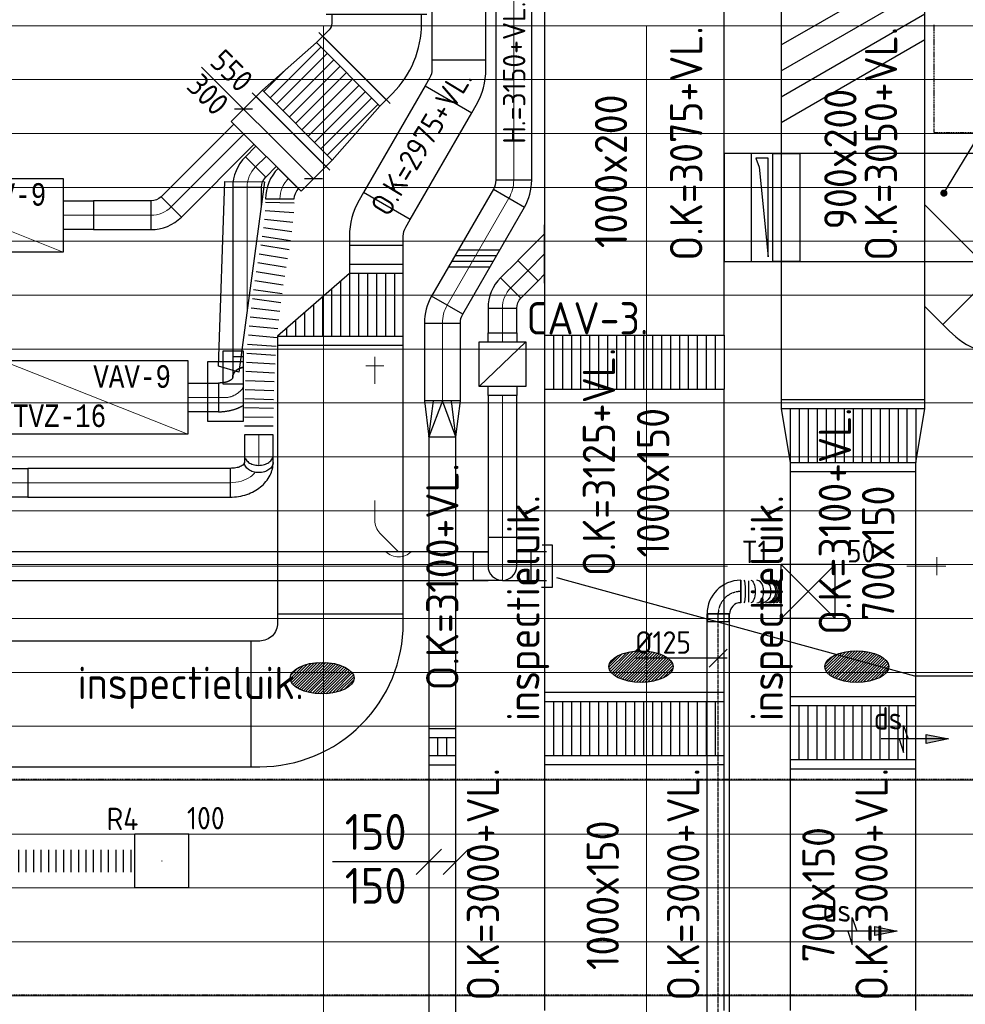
# Model space of a CAD drawing. Header units: millimetres. Extents: x -73785 to 23627, y 5976 to 52620.
# Tile 10 of 56: x -58778 to -53512, y 14399 to 19880. Entities that reach past the tile are written whole.
import ezdxf
from ezdxf.enums import TextEntityAlignment as Align
from ezdxf.xclip import XClip

# ---------------------------------------------------------------- set-up
doc = ezdxf.new("R2010")
doc.units = ezdxf.units.MM
doc.linetypes.add('CENTER2', pattern=[28.575, 19.05, -3.175, 3.175, -3.175])
doc.linetypes.add('HIDDEN', pattern=[9.525, 6.35, -3.175])
for name, color, linetype in [('4plfd', 254, 'Continuous'), ('BALKEN', 7, 'Continuous'), ('WL570---_RETOUR', 100, 'Continuous'), ('WL570---_RETOUR_HL', 1, 'Continuous'), ('WL570---_TOEVOER', 200, 'Continuous'), ('WL570---_TOEVOER_HL', 1, 'Continuous'), ('WL570---_TOEVOER_RST', 200, 'Continuous'), ('WL570---_TOEVOER_RST_HL', 1, 'Continuous'), ('WM570---_RETOUR', 2, 'Continuous'), ('WM570---_RETOUR_PR', 2, 'Continuous'), ('WM570---_TOEVOER', 2, 'Continuous'), ('WM570---_TOEVOER_PR', 2, 'Continuous'), ('WM570---_TOEVOER_RST_PR', 1, 'Continuous')]:
    doc.layers.add(name, color=color, linetype=linetype)
for name, color, linetype, lineweight in [('WL570---_BESTAAND-HARTLIJN', 161, 'Continuous', 0), ('WL570---_BESTAAND-TOEVOER', 180, 'Continuous', 0), ('WL570---_DEMONTEREN', 10, 'Continuous', 0)]:
    doc.layers.add(name, color=color, linetype=linetype, lineweight=lineweight)
doc.layers.get('WL570---_DEMONTEREN').off()
doc.styles.add('BURO-018', font='ISO96.shx', dxfattribs={"height": 1.8})
doc.styles.add('BURO-025', font='ISO96.shx', dxfattribs={"height": 2.5})
doc.styles.add('MAATVOERING', font='ISO')
doc.styles.get("Standard").update_dxf_attribs({"font": 'ARIAL.TTF'})
doc.styles.add('TABEL', font='monotxt.shx', dxfattribs={"width": 0.8})
doc.dimstyles.get("Standard").update_dxf_attribs({"dimtxt": 0.18, "dimasz": 0.18, "dimexe": 0.18, "dimexo": 0.0625, "dimgap": 0.09, "dimtad": 0, "dimtih": 1, "dimtoh": 1, "dimdec": 4, "dimzin": 0, "dimdsep": 46, "dimtxsty": 'Standard', "dimcen": 0.09, "dimadec": 0, "dimazin": 0, "dimtfac": 1, "dimtdec": 4, "dimtofl": 0, "dimtmove": 0, "dimatfit": 3, "dimfxl": 0, "dimtolj": 1, "dimtzin": 0, "dimarcsym": 0})

# ---------------------------------------------------------------- blocks, each defined once
blk = doc.blocks.new('Groep-43')
at = {"color": 8, "linetype": 'Continuous', "lineweight": 13}
for p, q in [((-65620, 18699.14), (-22154.912, 18699.14)), ((-65620, 18699.14), (-22154.912, 18699.14)), ((-65620, 18399.14), (-22154.912, 18399.14)), ((-65620, 18099.14), (-22154.912, 18099.14)), ((-65620, 17799.14), (-22154.912, 17799.14)), ((-65620, 17499.14), (-22154.912, 17499.14)), ((-22154.912, 17199.14), (-65620, 17199.14)), ((-65620, 16899.14), (-22154.912, 16899.14)), ((-22154.912, 16599.14), (-65620, 16599.14)), ((-22154.912, 16299.14), (-65620, 16299.14)), ((-22154.912, 15999.14), (-65620, 15999.14)), ((-22154.912, 15699.14), (-65620, 15699.14)), ((-22154.912, 15399.14), (-65620, 15399.14)), ((-65620, 15099.14), (-22154.912, 15099.14)), ((-22154.912, 14799.14), (-65620, 14799.14)), ((-22154.912, 14499.14), (-65620, 14499.14)), ((-22154.912, 14199.14), (-65620, 14199.14)), ((-22154.912, 13899.14), (-65620, 13899.14)), ((-22154.912, 13599.14), (-65620, 13599.14)), ((-65620, 13299.14), (-22154.912, 13299.14))]:
    blk.add_line(p, q, dxfattribs=at)
blk = doc.blocks.new('Groep-50')
at = {"color": 8, "linetype": 'Continuous', "lineweight": 13}
for p, q in [((-65604.9, 18699.1), (-54904.7, 18699.1)), ((-58454.9, 18699.1), (-58454.9, 7516)), ((-56654.9, 18699.1), (-56654.9, 7233.8))]:
    blk.add_line(p, q, dxfattribs=at)
at = {"color": 8}
blk.add_blockref('Groep-43', (0, 0), dxfattribs=at)
blk = doc.blocks.new('Block plafond 2e verd')
at = {"layer": '4plfd'}
blk.add_blockref('Groep-50', (73180, -19000), dxfattribs=at)
blk = doc.blocks.new('KARH')
for p, q in [((1, 0.5), (0, 0.5)), ((0, -0.5), (1, -0.5))]:
    blk.add_line(p, q)
at = {"invisible_edges": 15}
blk.add_3dface([(0, 0.5), (0, -0.5), (1, -0.5), (1, 0.5)], dxfattribs=at)
blk = doc.blocks.new('VBO40020000050451-100')
blk.add_lwpolyline([(-200, -174.3), (200, -174.3), (200, -124.3, 0.198912), (53.6, 229.3), (18.2, 264.6), (-264.6, -18.2), (-229.3, -53.6, -0.198912), (-200, -124.3)], format="xyb", close=True)
blk = doc.blocks.new('*X178')
for p, q in [((50, 750), (350, 750)), ((50, 700), (350, 700)), ((50, 650), (350, 650)), ((50, 600), (350, 600)), ((50, 550), (350, 550)), ((50, 500), (350, 500)), ((50, 450), (350, 450)), ((50, 400), (350, 400)), ((50, 350), (350, 350)), ((50, 300), (350, 300)), ((50, 250), (350, 250)), ((50, 200), (350, 200)), ((50, 150), (350, 150)), ((50, 100), (350, 100)), ((50, 50), (350, 50))]:
    blk.add_line(p, q)
blk = doc.blocks.new('VTR80020070015050-0')
at = {"layer": 'WL570---_TOEVOER'}
for p, q in [((50, 400), (0, 400)), ((0, 400), (0, -400)), ((400, 350), (350, 350)), ((400, -350), (400, 350)), ((350, -350), (400, -350)), ((0, -400), (50, -400))]:
    blk.add_line(p, q, dxfattribs=at)
blk.add_lwpolyline([(50, -400), (350, -350), (350, 350), (50, 400)], close=True, dxfattribs=at)
blk.add_blockref('*X178', (0, -400), dxfattribs=at)
blk = doc.blocks.new('VSP70015070015010-0')
at = {"layer": 'WL570---_TOEVOER'}
for p, q in [((50, -350), (50, 350)), ((350, -350), (350, 350)), ((50, 300), (350, 300)), ((50, 250), (350, 250)), ((50, 200), (350, 200)), ((50, 150), (350, 150)), ((50, 100), (350, 100)), ((50, 50), (350, 50)), ((50, 0), (350, 0)), ((50, -50), (350, -50)), ((50, -100), (350, -100)), ((50, -150), (350, -150)), ((50, -200), (350, -200)), ((50, -250), (350, -250)), ((50, -300), (350, -300))]:
    blk.add_line(p, q, dxfattribs=at)
blk.add_lwpolyline([(0, -350), (400, -350), (400, 350), (0, 350)], close=True, dxfattribs=at)
blk = doc.blocks.new('VBO60012000050901-100Z')
at = {"layer": 'WL570---_RETOUR'}
for p, q in [((275, 245), (-275, 245)), ((-275, 245), (-275, 175)), ((-225, 195), (275, 245)), ((-275, 175), (-225, 195)), ((-300, 150), (300, 150))]:
    blk.add_line(p, q, dxfattribs=at)
blk.add_lwpolyline([(-300, 0), (300, 0), (300, 270), (-300, 270)], close=True, dxfattribs=at)
blk = doc.blocks.new('VBO60012000050901-0')
blk.add_lwpolyline([(-60, -300), (-210, -300), (-210, 300), (-60, 300)])
blk = doc.blocks.new('KARO')
for p, q in [((1, 0.5), (0, 0.5)), ((0, -0.5), (1, -0.5))]:
    blk.add_line(p, q)
at = {"invisible_edges": 15}
blk.add_3dface([(0, 0.5), (0, -0.5), (1, -0.5), (1, 0.5)], dxfattribs=at)
at = {"layer": 'WL570---_BESTAAND-HARTLIJN'}
blk.add_line((0, 0), (1, 0), dxfattribs=at)
blk = doc.blocks.new('OBO20000030H')
blk.add_lwpolyline([(100, -53.6, 0.131652), (59.8, 96.4), (-113.4, -3.6, -0.131652), (-100, -53.6)], format="xyb", close=True)
at = {"invisible_edges": 15}
for points in [[(-110.6, -8.7), (68.1, 81), (59.8, 96.4), (-113.4, -3.6)], [(-108.2, -14), (75.5, 65.2), (68.1, 81), (-110.6, -8.7)], [(-106, -19.4), (81.9, 49), (75.5, 65.2), (-108.2, -14)], [(-104.2, -24.9), (87.4, 32.5), (81.9, 49), (-106, -19.4)], [(-102.7, -30.5), (91.9, 15.6), (87.4, 32.5), (-104.2, -24.9)], [(-101.5, -36.2), (95.4, -1.5), (91.9, 15.6), (-102.7, -30.5)], [(-100.7, -42), (98, -18.8), (95.4, -1.5), (-101.5, -36.2)], [(-100.2, -47.8), (99.5, -36.1), (98, -18.8), (-100.7, -42)], [(-100, -53.6), (100, -53.6), (99.5, -36.1), (-100.2, -47.8)]]:
    blk.add_3dface(points, dxfattribs=at)
at = {"layer": 'WL570---_BESTAAND-HARTLIJN'}
blk.add_arc((-200, -53.6), 200, 0, 30, dxfattribs=at)
blk = doc.blocks.new('VRO150150002002000R')
at = {"layer": 'WL570---_TOEVOER'}
for p, q in [((-200, 75), (0, 50)), ((-200, -75), (0, -50))]:
    blk.add_line(p, q, dxfattribs=at)
blk.add_lwpolyline([(-200, 75), (-200, -75), (0, -100), (0, 100)], close=True, dxfattribs=at)
blk.add_lwpolyline([(-200, -75), (-200, -75), (0, 0), (-200, 75)], dxfattribs=at)
blk = doc.blocks.new('MVLINE')
blk.add_line((35.4, -35.4), (-35.4, 35.4))
blk = doc.blocks.new('VSP15015015015010-0')
at = {"layer": 'WL570---_TOEVOER'}
for p, q in [((50, -75), (50, 75)), ((150, -75), (150, 75)), ((50, 25), (150, 25)), ((50, -25), (150, -25))]:
    blk.add_line(p, q, dxfattribs=at)
blk.add_lwpolyline([(0, -75), (200, -75), (200, 75), (0, 75)], close=True, dxfattribs=at)
blk = doc.blocks.new('VBO70015000050901-100')
blk.add_lwpolyline([(-350, -500), (350, -500), (350, -450, 0.414214), (-450, 350), (-500, 350), (-500, -350), (-450, -350, -0.414214), (-350, -450)], format="xyb", close=True)
blk = doc.blocks.new('*X258')
for p, q in [((50, 250), (400, 250)), ((50, 200), (400, 200)), ((50, 150), (400, 150)), ((50, 100), (400, 100)), ((50, 50), (400, 50)), ((50, 0), (400, 0)), ((93.75, -50), (400, -50)), ((137.5, -100), (400, -100)), ((181.25, -150), (400, -150)), ((225, -200), (400, -200)), ((268.75, -250), (400, -250)), ((312.5, -300), (400, -300)), ((356.25, -350), (400, -350))]:
    blk.add_line(p, q)
blk = doc.blocks.new('VTR300300700150-4-5')
at = {"layer": 'WL570---_RETOUR'}
for p, q in [((50, 150), (0, 150)), ((0, 150), (0, -150)), ((450, 150), (400, 150)), ((450, -550), (450, 150)), ((0, -150), (50, -150)), ((400, -550), (450, -550))]:
    blk.add_line(p, q, dxfattribs=at)
blk.add_lwpolyline([(50, -150), (400, -550), (400, 150), (50, 150)], close=True, dxfattribs=at)
blk.add_blockref('*X258', (0, -150), dxfattribs=at)
blk = doc.blocks.new('VBO30030000050301-100')
blk.add_lwpolyline([(-150, -117), (150, -117), (150, -67, 0.131652), (96.4, 133), (71.4, 176.3), (-188.4, 26.3), (-163.4, -17, -0.131652), (-150, -67)], format="xyb", close=True)
blk = doc.blocks.new('VV310002001000150-0')
at = {"layer": 'WL570---_RETOUR'}
for p, q in [((0, 500), (300, 500)), ((0, -500), (0, 500)), ((300, -500), (300, 500)), ((0, 450), (300, 450)), ((0, 400), (300, 400)), ((0, 350), (300, 350)), ((0, 300), (300, 300)), ((0, 250), (300, 250)), ((0, 200), (300, 200)), ((0, 150), (300, 150)), ((0, 100), (300, 100)), ((0, 50), (300, 50)), ((0, 0), (300, 0)), ((0, -50), (300, -50)), ((0, -100), (300, -100)), ((0, -150), (300, -150)), ((0, -200), (300, -200)), ((0, -250), (300, -250)), ((0, -300), (300, -300)), ((0, -350), (300, -350)), ((0, -400), (300, -400)), ((0, -450), (300, -450)), ((0, -500), (300, -500))]:
    blk.add_line(p, q, dxfattribs=at)
blk = doc.blocks.new('VSP10001501000150-1')
at = {"layer": 'WL570---_RETOUR'}
for p, q in [((50, -500), (50, 500)), ((350, -500), (350, 500)), ((50, 450), (350, 450)), ((50, 400), (350, 400)), ((50, 350), (350, 350)), ((50, 300), (350, 300)), ((50, 250), (350, 250)), ((50, 200), (350, 200)), ((50, 150), (350, 150)), ((50, 100), (350, 100)), ((50, 50), (350, 50)), ((50, 0), (350, 0)), ((50, -50), (350, -50)), ((50, -100), (350, -100)), ((50, -150), (350, -150)), ((50, -200), (350, -200)), ((50, -250), (350, -250)), ((50, -300), (350, -300)), ((50, -350), (350, -350)), ((50, -400), (350, -400)), ((50, -450), (350, -450))]:
    blk.add_line(p, q, dxfattribs=at)
blk.add_lwpolyline([(0, -500), (400, -500), (400, 500), (0, 500)], close=True, dxfattribs=at)
blk = doc.blocks.new('VBX1601600016025000')
blk.add_lwpolyline([(50, -130), (300, -130), (300, 130), (50, 130)], close=True)
for points in [[(50, 80), (0, 80), (0, -80), (50, -80)], [(300, -80), (350, -80), (350, 80), (300, 80)]]:
    blk.add_lwpolyline(points)
at = {"layer": 'WL570---_BESTAAND-HARTLIJN'}
blk.add_line((300, 0), (350, 0), dxfattribs=at)
at = {"layer": 'WL570---_BESTAAND-TOEVOER'}
blk.add_line((50, -130), (300, 130), dxfattribs=at)
blk = doc.blocks.new('OAF16000045L')
blk.add_line((-163.1, 0), (163.1, 0))
blk.add_lwpolyline([(-113.1, 0), (-148.5, 35.4), (-35.4, 148.5), (113.1, 0)])
at = {"layer": 'WL570---_BESTAAND-HARTLIJN'}
blk.add_line((-91.9, 91.9), (0, 0), dxfattribs=at)
blk = doc.blocks.new('OBO16000045H')
blk.add_lwpolyline([(80, -66.3, 0.198912), (9.7, 103.4), (-103.4, -9.7, -0.198912), (-80, -66.3)], format="xyb", close=True)
at = {"invisible_edges": 15}
for points in [[(-98.7, -14.9), (23.9, 88), (9.7, 103.4), (-103.4, -9.7)], [(-94.5, -20.4), (36.6, 71.4), (23.9, 88), (-98.7, -14.9)], [(-90.7, -26.3), (47.8, 53.7), (36.6, 71.4), (-94.5, -20.4)], [(-87.5, -32.5), (57.5, 35.2), (47.8, 53.7), (-90.7, -26.3)], [(-84.8, -38.9), (65.5, 15.8), (57.5, 35.2), (-87.5, -32.5)], [(-82.7, -45.6), (71.8, -4.2), (65.5, 15.8), (-84.8, -38.9)], [(-81.2, -52.4), (76.4, -24.6), (71.8, -4.2), (-82.7, -45.6)], [(-80.3, -59.3), (79.1, -45.4), (76.4, -24.6), (-81.2, -52.4)], [(-80, -66.3), (80, -66.3), (79.1, -45.4), (-80.3, -59.3)]]:
    blk.add_3dface(points, dxfattribs=at)
at = {"layer": 'WL570---_BESTAAND-HARTLIJN'}
blk.add_arc((-160, -66.3), 160, 0, 45, dxfattribs=at)
blk = doc.blocks.new('OBO16000090ZE')
blk.add_lwpolyline([(-80, 0), (80, 0), (80, 160, 1), (-80, 160)], format="xyb", close=True)
at = {"layer": 'WL570---_BESTAAND-HARTLIJN'}
for points in [[(0, 0), (0, 240)], [(-80, 160), (80, 160)]]:
    blk.add_lwpolyline(points, dxfattribs=at)
blk = doc.blocks.new('OBO16000090ZE_0')
blk.add_lwpolyline([(0, -80), (-160, -80), (-160, 80), (-80, 80)])
at = {"layer": 'WL570---_BESTAAND-HARTLIJN'}
blk.add_line((0, 0), (-160, 0), dxfattribs=at)
blk = doc.blocks.new('OBO10000090ZE')
blk.add_lwpolyline([(-50, 0), (50, 0), (50, 100, 1), (-50, 100)], format="xyb", close=True)
at = {"layer": 'WL570---_BESTAAND-HARTLIJN'}
for points in [[(0, 0), (0, 150)], [(-50, 100), (50, 100)]]:
    blk.add_lwpolyline(points, dxfattribs=at)
blk = doc.blocks.new('OZA1600100045L')
blk.add_lwpolyline([(-70.7, 0), (-106.1, 35.4), (-35.4, 106.1), (70.7, 0)])
at = {"layer": 'WL570---_BESTAAND-HARTLIJN'}
blk.add_line((0, 0), (-70.7, 70.7), dxfattribs=at)
at = {"layer": 'WL570---_BESTAAND-TOEVOER'}
blk.add_arc((0, 70.7), 100, 225, 315, dxfattribs=at)
blk = doc.blocks.new('OBO10000045H')
blk.add_lwpolyline([(50, -41.4, 0.198912), (6.1, 64.6), (-64.6, -6.1, -0.198912), (-50, -41.4)], format="xyb", close=True)
at = {"invisible_edges": 15}
for points in [[(-61.7, -9.3), (14.9, 55), (6.1, 64.6), (-64.6, -6.1)], [(-59, -12.7), (22.9, 44.6), (14.9, 55), (-61.7, -9.3)], [(-56.7, -16.4), (29.9, 33.6), (22.9, 44.6), (-59, -12.7)], [(-54.7, -20.3), (35.9, 22), (29.9, 33.6), (-56.7, -16.4)], [(-53, -24.3), (41, 9.9), (35.9, 22), (-54.7, -20.3)], [(-51.7, -28.5), (44.9, -2.6), (41, 9.9), (-53, -24.3)], [(-50.8, -32.7), (47.7, -15.4), (44.9, -2.6), (-51.7, -28.5)], [(-50.2, -37.1), (49.4, -28.3), (47.7, -15.4), (-50.8, -32.7)], [(-50, -41.4), (50, -41.4), (49.4, -28.3), (-50.2, -37.1)]]:
    blk.add_3dface(points, dxfattribs=at)
at = {"layer": 'WL570---_BESTAAND-HARTLIJN'}
blk.add_arc((-100, -41.4), 100, 0, 45, dxfattribs=at)
blk = doc.blocks.new('OSV16010001110G')
blk.add_lwpolyline([(0, -80), (112, -50), (112, 50), (0, 80)], close=True)
at = {"layer": 'WL570---_BESTAAND-HARTLIJN'}
blk.add_line((0, 0), (112, 0), dxfattribs=at)
blk = doc.blocks.new('UISO')
at = {"layer": 'WL570---_TOEVOER'}
for p, q in [((0, 0.36), (1, 0.9374)), ((0, 0.18), (1, 0.7574)), ((0, 0), (1, 0.5774)), ((0, -0.18), (1, 0.3974))]:
    blk.add_line(p, q, dxfattribs=at)
blk = doc.blocks.new('VBX30815200160103500')
blk.add_lwpolyline([(0, 205), (-1035, 205), (-1035, -205), (0, -205)], close=True)
blk.add_lwpolyline([(-1035, 80), (-1205, 80), (-1205, -80), (-1035, -80)])
at = {"layer": 'WL570---_BESTAAND-HARTLIJN'}
for p, q in [((0, 205), (-1035, -205)), ((-1035, 0), (-1205, 0))]:
    blk.add_line(p, q, dxfattribs=at)
blk = doc.blocks.new('VBO5002005002005050-3')
for p, q in [((198, 198), (-198, -198)), ((-156.8, -297.5), (403.2, -297.5))]:
    blk.add_line(p, q)
blk.add_lwpolyline([(-126.8, -297.5), (373.2, -297.5), (373.2, -247.5, 0.198912), (212.1, 141.4), (176.8, 176.8), (-176.8, -176.8), (-141.4, -212.1, -0.198912), (-126.8, -247.5)], format="xyb", close=True)
blk = doc.blocks.new('VTR5503005002002550-1')
at = {"layer": 'WL570---_TOEVOER'}
h = blk.add_hatch(dxfattribs=at)
h.set_pattern_fill('_U', color=256, scale=50, style=0, pattern_type=0)
h.set_pattern_definition([(0, (0, -275), (0, 50), [])])
h.paths.add_polyline_path([(50, -275), (450, -250), (450, 250), (50, 275)])
for p, q in [((0, -305), (0, 305)), ((50, -275), (50, 275)), ((500, -280), (500, 280)), ((450, -250), (450, 250))]:
    blk.add_line(p, q, dxfattribs=at)
blk.add_lwpolyline([(0, -275), (50, -275), (450, -250), (500, -250), (500, 250), (450, 250), (50, 275), (0, 275)], close=True, dxfattribs=at)
blk = doc.blocks.new('KAEND')
blk.add_line((0, -0.5), (0, 0.5))
blk = doc.blocks.new('RBDO45LI')
blk.add_lwpolyline([(-0.707, 0.5, -0.198912), (-0.64, 0.472, -0.098491), (-0.561, 0.354, -0.055753), (-0.517, 0.204, -0.042505), (-0.5, 0), (0.5, 0, 0.080612), (0.405, 0.588, 0.089204), (0.146, 1.061, 0.104837), (-0.259, 1.391, 0.119401), (-0.707, 1.5, 0.133256), (-0.836, 1.465, 0.106756), (-0.957, 1.354, 0.082828), (-1.032, 1.198, 0.071352), (-1.061, 1, 0.071352), (-1.032, 0.802, 0.082828), (-0.957, 0.646, 0.106756), (-0.836, 0.535, 0.133256), (-0.707, 0.5)], format="xyb")
at = {"layer": 'WL570---_BESTAAND-HARTLIJN'}
blk.add_lwpolyline([(-1.061, 1), (-0.707, 1, -0.328988), (0, 0.332), (0, 0)], format="xyb", dxfattribs=at)
blk = doc.blocks.new('OBO16000090HNL')
at = {"xscale": 160, "yscale": 160, "zscale": 160}
blk.add_blockref('RBDO45LI', (0, 0), dxfattribs=at)
blk = doc.blocks.new('RB45UP')
blk.add_lwpolyline([(0, -0.5), (0.707107, -0.5), (0.707107, 0.5), (0, 0.5, -0.133256), (0.128411, 0.465158, -0.106756), (0.25, 0.353553, -0.082828), (0.325143, 0.198077, -0.071352), (0.353553, 0, -0.071352), (0.325143, -0.198077, -0.082828), (0.25, -0.353553, -0.106756), (0.128411, -0.465158, -0.133256)], format="xyb", close=True)
at = {"layer": 'WL570---_BESTAAND-HARTLIJN'}
blk.add_line((0, 0), (0.707107, 0), dxfattribs=at)
blk = doc.blocks.new('OBO16000045O')
at = {"xscale": 160, "yscale": 160, "zscale": 160}
blk.add_blockref('RB45UP', (0, 0), dxfattribs=at)
blk = doc.blocks.new('RBUP45LI')
blk.add_lwpolyline([(-0.707, 1.5, -0.133256), (-0.579, 1.465, -0.106756), (-0.457, 1.354, -0.082828), (-0.382, 1.198, -0.071352), (-0.354, 1, -0.071352), (-0.382, 0.802, -0.082828), (-0.457, 0.646, -0.106756), (-0.579, 0.535, -0.133256), (-0.707, 0.5, -0.198912), (-0.64, 0.472, -0.098491), (-0.561, 0.354, -0.055753), (-0.517, 0.204, -0.042505), (-0.5, 0), (0.5, 0, 0.080612), (0.405, 0.588, 0.089204), (0.146, 1.061, 0.104837), (-0.259, 1.391, 0.119401), (-0.707, 1.5)], format="xyb")
at = {"layer": 'WL570---_BESTAAND-HARTLIJN'}
blk.add_line((-0.707, 1), (-0.706, 1), dxfattribs=at)
blk.add_lwpolyline([(0, 0, 0.071352), (-0.057, 0.396, 0.082828), (-0.207, 0.707, 0.073578), (-0.365, 0.873, 0.133256)], format="xyb", dxfattribs=at)
blk = doc.blocks.new('OBO16000090HOL')
at = {"xscale": 160, "yscale": 160, "zscale": 160}
blk.add_blockref('RBUP45LI', (0, 0), dxfattribs=at)
blk = doc.blocks.new('RB45DO')
blk.add_lwpolyline([(0.707107, 0.5), (0, 0.5), (0, -0.5), (0.707107, -0.5, 0.133256), (0.835518, -0.465158, 0.106756), (0.957107, -0.353553, 0.082828), (1.032249, -0.198077, 0.071352), (1.06066, 0, 0.071352), (1.032249, 0.198077, 0.082828), (0.957107, 0.353553, 0.106756), (0.835518, 0.465158, 0.133256)], format="xyb", close=True)
at = {"layer": 'WL570---_BESTAAND-HARTLIJN'}
blk.add_line((0, 0), (1.06066, 0), dxfattribs=at)
blk = doc.blocks.new('OBO16000045N')
at = {"xscale": 160, "yscale": 160, "zscale": 160}
blk.add_blockref('RB45DO', (0, 0), dxfattribs=at)
blk = doc.blocks.new('FLLINE160')
blk.add_line((0, -80), (0, 80))
blk = doc.blocks.new('OEX16000132100-0')
for p, rotation in [((117.5, 1292.9), 268.7151570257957), ((115.2, 1242.9), 266.0652431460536), ((104.7, 1143.5), 262.2729090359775), ((110.7, 1193.1), 263.8853601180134), ((97.5, 1094), 261.225859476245), ((89.6, 1044.6), 260.6727544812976), ((81.4, 995.3), 260.5120723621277), ((73.2, 946), 260.6415202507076), ((65.2, 896.6), 260.9730705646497), ((57.5, 847.2), 261.4375227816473), ((50.3, 797.7), 261.9835076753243), ((43.6, 748.2), 262.57436482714), ((37.4, 698.6), 263.1847032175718), ((26.6, 599.2), 264.4012058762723), ((31.7, 648.9), 263.7973952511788), ((21.9, 549.4), 264.9890229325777), ((17.8, 499.6), 265.5565781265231), ((14.2, 449.7), 266.1015406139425), ((11, 399.8), 266.6228825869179), ((8.3, 349.9), 267.120438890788), ((6, 299.9), 267.5946031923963), ((4.1, 250), 268.0461194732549), ((2.6, 200), 268.4759397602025), ((1.4, 150), 268.8851277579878), ((0.6, 100), 269.2747942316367), ((0.2, 50), 269.6460543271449)]:
    blk.add_blockref('FLLINE160', p, dxfattribs=dict(rotation=rotation))
blk = doc.blocks.new('*U561')
at = {"color": 0, "ltscale": 10}
for p, q in [((150, 150, -2500), (-150, 150, -2500)), ((-150, -150, -2500), (-150, 150, -2500)), ((150, -150, -2500), (-150, 150, -2500)), ((-150, -150, -2500), (150, 150, -2500)), ((150, -150, -2500), (150, 150, -2500)), ((150, -150, -2500), (-150, -150, -2500))]:
    blk.add_line(p, q, dxfattribs=at)
at = {"layer": 'WL570---_TOEVOER_RST_HL', "linetype": 'CENTER2'}
blk.add_circle((0, 0, -2500), 0.075, dxfattribs=at)
at = {"layer": 'WL570---_TOEVOER_RST', "color": 2, "style": 'BURO-025'}
for tag in ['MC', 'Q']:
    blk.add_attdef(tag, text='', height=125, dxfattribs=at).set_placement((0, 0), align=Align.MIDDLE)
at = {"layer": 'WM570---_TOEVOER_RST_PR', "color": 2, "style": 'BURO-025'}
blk.add_attdef('POSNR', text='', height=125, dxfattribs=at).set_placement((0, 0), align=Align.MIDDLE)
blk = doc.blocks.new('*U579')
at = {"color": 0, "ltscale": 10}
for p, q in [((-125, 59.375, -2700), (-169.3, 59.375, -2700)), ((-169.3, -59.375, -2700), (-169.3, 59.375, -2700)), ((-125, -62.5, -2700), (-125, 62.5, -2700)), ((-125, -59.375, -2700), (-125, 59.375, -2700)), ((-125, -59.375, -2700), (-169.3, -59.375, -2700)), ((62.5, -125, -2700), (-62.5, -125, -2700)), ((59.375, -169.3, -2700), (-59.375, -169.3, -2700))]:
    blk.add_line(p, q, dxfattribs=at)
for radius in [187.5, 62.5]:
    blk.add_arc((-125, -125, -2700), radius, 0, 90, dxfattribs=at)
at = {"layer": 'WL570---_TOEVOER_HL', "linetype": 'CENTER2'}
blk.add_arc((-125, -125, -2700), 125, 0, 90, dxfattribs=at)
at = {"layer": 'WM570---_TOEVOER_PR', "color": 2, "style": 'BURO-025'}
blk.add_attdef('POSNR', text='', height=125, dxfattribs=at).set_placement((0, 0), align=Align.MIDDLE)
blk = doc.blocks.new('*U580')
at = {"color": 0, "ltscale": 10}
for p, q in [((0, -62.5, -2700), (0, 62.5, -2700)), ((225.9, 62.4, -2700), (225.9, -62.6, -2700))]:
    blk.add_line(p, q, dxfattribs=at)
for centre, major_axis, ratio, start_param, end_param in [((19.4, 0, -2700), (0, -62.5), 0.130288, 6.283174, 9.424766), ((90.8, 0, -2700), (0, -62.5), 0.608528, 6.283099, 9.424692), ((138.4, -0.1, -2700), (-0.1, -62.5), 0.926962, 6.2826, 9.424192), ((156.7, -0.1, -2700), (0.1, 62.5), 0.926962, 3.142178, 6.283771), ((180.5, -0.1, -2700), (0, 62.5), 0.608528, 3.141679, 6.283271), ((216.2, -0.1, -2700), (0, 62.5), 0.130288, 3.141604, 6.283197)]:
    blk.add_ellipse(centre, major_axis=major_axis, ratio=ratio, start_param=start_param, end_param=end_param, dxfattribs=at)
at = {"color": 0, "ltscale": 10, "extrusion": (0, 0, -1)}
for centre, major_axis, ratio, start_param, end_param in [((57, 0, -2700), (0, 62.5), 0.382166, 6.283146, 9.424738), ((118.6, 0, -2700), (0.1, 62.5), 0.794261, 6.282994, 9.424587), ((143.6, -0.1, -2700), (0.2, 62.5), 0.962368, 0, 3.141593), ((166.6, -0.1, -2700), (-0.1, -62.5), 0.794261, 3.141784, 6.283377), ((197.4, -0.1, -2700), (0, -62.5), 0.382166, 3.141632, 6.283225)]:
    blk.add_ellipse(centre, major_axis=major_axis, ratio=ratio, start_param=start_param, end_param=end_param, dxfattribs=at)
at = {"layer": 'WM570---_TOEVOER_PR', "color": 2, "style": 'BURO-025'}
blk.add_attdef('POSNR', text='', height=125, dxfattribs=at).set_placement((0, 0), align=Align.MIDDLE)
blk = doc.blocks.new('*U674')
at = {"color": 0, "ltscale": 10}
for p, q in [((0, 62.5, -2700), (3329.9, 62.5, -2700)), ((3329.9, 62.5, -2700), (3329.9, -62.5, -2700)), ((0, -62.5, -2700), (3329.9, -62.5, -2700))]:
    blk.add_line(p, q, dxfattribs=at)
at = {"layer": 'WL570---_TOEVOER_HL', "linetype": 'CENTER2'}
blk.add_line((0, 0, -2700), (3329.9, 0, -2700), dxfattribs=at)
at = {"layer": 'WM570---_TOEVOER_PR', "color": 2, "style": 'BURO-025'}
blk.add_attdef('POSNR', text='', height=125, dxfattribs=at).set_placement((0, 0), align=Align.MIDDLE)
blk = doc.blocks.new('*U687')
at = {"layer": 'WM570---_TOEVOER', "color": 0, "ltscale": 10}
for p, q in [((50, 0), (-463.4, 0)), ((-50, -50), (50, 50))]:
    blk.add_line(p, q, dxfattribs=at)
at = {"layer": 'WM570---_TOEVOER', "color": 0, "style": 'BURO-025'}
blk.add_text('%%c125', height=125, dxfattribs=at).set_placement((-463.4, 25))
blk = doc.blocks.new('*U703')
at = {"color": 0, "ltscale": 10}
for p, q in [((150, 150, -150), (-150, 150, -150)), ((-150, -150, -150), (-150, 150, -150)), ((150, -150, -150), (150, 150, -150)), ((150, -150, -150), (-150, -150, -150))]:
    blk.add_line(p, q, dxfattribs=at)
at = {"layer": 'WL570---_RETOUR_HL', "linetype": 'CENTER2'}
blk.add_circle((0, 0, -150), 0.075, dxfattribs=at)
at = {"layer": 'WL570---_RETOUR', "color": 2, "style": 'BURO-025'}
for tag in ['MC', 'Q']:
    blk.add_attdef(tag, text='', height=125, dxfattribs=at).set_placement((0, 0), align=Align.MIDDLE)
at = {"layer": 'WM570---_RETOUR_PR', "color": 2, "style": 'BURO-025'}
blk.add_attdef('POSNR', text='', height=125, dxfattribs=at).set_placement((0, 0), align=Align.MIDDLE)
blk = doc.blocks.new('*U704')
at = {"color": 0, "ltscale": 10}
for p, q in [((0, 62.5, -150), (0, -62.5, -150)), ((20.8, 62.5, -150), (20.8, -62.5, -150)), ((62.5, 62.5, -150), (62.5, -62.5, -150)), ((104.2, 62.5, -150), (104.2, -62.5, -150)), ((145.8, 62.5, -150), (145.8, -62.5, -150)), ((187.5, 62.5, -150), (187.5, -62.5, -150)), ((229.2, 62.5, -150), (229.2, -62.5, -150)), ((270.8, 62.5, -150), (270.8, -62.5, -150)), ((312.5, 62.5, -150), (312.5, -62.5, -150)), ((354.2, 62.5, -150), (354.2, -62.5, -150)), ((395.8, 62.5, -150), (395.8, -62.5, -150)), ((437.5, 62.5, -150), (437.5, -62.5, -150)), ((479.2, 62.5, -150), (479.2, -62.5, -150)), ((520.8, 62.5, -150), (520.8, -62.5, -150)), ((562.5, 62.5, -150), (562.5, -62.5, -150)), ((604.2, 62.5, -150), (604.2, -62.5, -150)), ((645.8, 62.5, -150), (645.8, -62.5, -150)), ((687.5, 62.5, -150), (687.5, -62.5, -150)), ((729.2, 62.5, -150), (729.2, -62.5, -150)), ((770.8, 62.5, -150), (770.8, -62.5, -150)), ((812.5, 62.5, -150), (812.5, -62.5, -150)), ((854.2, 62.5, -150), (854.2, -62.5, -150)), ((895.8, 62.5, -150), (895.8, -62.5, -150)), ((937.5, 62.5, -150), (937.5, -62.5, -150)), ((979.2, 62.5, -150), (979.2, -62.5, -150)), ((1020.8, 62.5, -150), (1020.8, -62.5, -150)), ((1062.5, 62.5, -150), (1062.5, -62.5, -150)), ((1104.2, 62.5, -150), (1104.2, -62.5, -150)), ((1145.8, 62.5, -150), (1145.8, -62.5, -150)), ((1187.5, 62.5, -150), (1187.5, -62.5, -150)), ((1229.2, 62.5, -150), (1229.2, -62.5, -150)), ((1270.8, 62.5, -150), (1270.8, -62.5, -150)), ((1312.5, 62.5, -150), (1312.5, -62.5, -150)), ((1354.2, 62.5, -150), (1354.2, -62.5, -150)), ((1395.8, 62.5, -150), (1395.8, -62.5, -150)), ((1437.5, 62.5, -150), (1437.5, -62.5, -150)), ((1479.2, 62.5, -150), (1479.2, -62.5, -150)), ((1500, 62.5, -150), (1500, -62.5, -150))]:
    blk.add_line(p, q, dxfattribs=at)
at = {"layer": 'WM570---_RETOUR_PR', "color": 2, "style": 'BURO-025'}
blk.add_attdef('POSNR', text='', height=125, dxfattribs=at).set_placement((0, 0), align=Align.MIDDLE)
blk = doc.blocks.new('LU-PIJL6')
at = {"color": 0, "linetype": 'Continuous'}
for p, q in [((-5, -1.5), (-5, 1.5)), ((-5, 1.5), (-4.5, 0)), ((0, 0), (-7.5, 0)), ((-5.5, 0), (-5, -1.5)), ((-2.5, -0.5), (-2.5, 0.5)), ((-2.5, 0.5), (0, 0)), ((0, 0), (-2.5, -0.5))]:
    blk.add_line(p, q, dxfattribs=at)
blk.add_solid([(-2.5, 0.5), (-2.5, -0.5), (0, 0)], dxfattribs=at)

msp = doc.modelspace()

# ---------------------------------------------------------------- hatches: boundary and pattern name
at = {"layer": 'WL570---_RETOUR'}
h = msp.add_hatch(dxfattribs=at)
h.set_pattern_fill('ANSI31', color=256, scale=3.5, angle=180, style=0)
h.set_pattern_definition([(225, (-57974.684, 35374.07), (7.857724, -7.857724), [])])
edge = h.paths.add_edge_path()
edge.add_ellipse((-55318.4, 16278.2), major_axis=(178.4, 0), ratio=0.489711, start_angle=0, end_angle=360)
h = msp.add_hatch(dxfattribs=at)
h.set_pattern_fill('ANSI31', color=256, scale=3.5, angle=180, style=0)
h.set_pattern_definition([(225, (-59750.572, 35310.346), (7.857724, -7.857724), [])])
edge = h.paths.add_edge_path()
edge.add_ellipse((-57094.3, 16214.4), major_axis=(178.4, 0), ratio=0.489711, start_angle=0, end_angle=360)
at = {"layer": 'WL570---_TOEVOER'}
h = msp.add_hatch(dxfattribs=at)
h.set_pattern_fill('ANSI31', color=256, scale=3.5, angle=180, style=0)
h.set_pattern_definition([(225, (-56773.106, 35374.07), (7.857724, -7.857724), [])])
edge = h.paths.add_edge_path()
edge.add_ellipse((-54116.8, 16278.2), major_axis=(178.4, 0), ratio=0.489711, start_angle=0, end_angle=360)

# ---------------------------------------------------------------- linework, layer by layer
at = {"layer": 'BALKEN', "color": 2, "linetype": 'HIDDEN'}
for p, q in [((-53687.1, 19851.1), (-53687.1, 19251.1)), ((-53687.1, 19251.1), (-21687.3, 19251.1)), ((-70887.3, 15651.1), (-21687.3, 15651.1)), ((-70887.3, 14451.1), (-21687.3, 14451.1))]:
    msp.add_line(p, q, dxfattribs=at)
at = {"layer": 'WL570---_RETOUR'}
msp.add_line((-53405.6, 19134.5), (-53726.6, 19134.5), dxfattribs=at)
at = {"layer": 'WL570---_RETOUR', "transparency": 33554687}
for p, q in [((-55810.9, 16954.1), (-55869.2, 16954.1)), ((-55810.9, 16720.2), (-55810.9, 16954.1)), ((-55872.3, 16720.2), (-55810.9, 16720.2))]:
    msp.add_line(p, q, dxfattribs=at)
at = {"layer": 'WL570---_RETOUR'}
for centre in [(-55318.4, 16278.2), (-57094.3, 16214.4)]:
    msp.add_ellipse(centre, major_axis=(178.4, 0), ratio=0.489711, dxfattribs=at)
at = {"layer": 'WL570---_TOEVOER'}
for p, q in [((-53354.3, 18465.8), (-53737, 18848.5)), ((-53637.2, 18183), (-53737, 18282.8))]:
    msp.add_line(p, q, dxfattribs=at)
msp.add_ellipse((-54116.8, 16278.2), major_axis=(178.4, 0), ratio=0.489711, dxfattribs=at)
at = {"layer": 'WM570---_RETOUR'}
msp.add_line((-53631.3, 18914.3), (-53340.2, 19395.7), dxfattribs=at)
at = {"layer": 'WM570---_RETOUR', "const_width": 20}
msp.add_lwpolyline([(-53641.3, 18914.3, 1), (-53621.3, 18914.3, 1)], format="xyb", close=True, dxfattribs=at)
at = {"layer": 'WM570---_TOEVOER'}
for points in [[(-57765, 19616.4), (-57142.2, 18993.6)], [(-56349.3, 15191.3), (-56574.1, 15191.3), (-57035.7, 15191.3)]]:
    msp.add_lwpolyline(points, dxfattribs=at)

# ---------------------------------------------------------------- block references
at = {"layer": 'WL570---_BESTAAND-TOEVOER', "xscale": 200, "yscale": 200, "zscale": 200, "rotation": 330.000000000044}
msp.add_blockref('UISO', (-56371.5, 18535.7), dxfattribs=at)
at = {"layer": 'WL570---_DEMONTEREN'}
for name, p in [('OBO10000090ZE', (-56801.1, 17852.6)), ('OZA1600100045L', (-56668.2, 16918.1)), ('OSV16010001110G', (-55845, 16838.1))]:
    msp.add_blockref(name, p, dxfattribs=at)
at = {"layer": 'WL570---_DEMONTEREN', "yscale": 100, "zscale": 100}
for p, xscale, rotation in [((-56801.1, 17202.8), 110.3246267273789, 270), ((-56771.8, 17021.7), 46.49056684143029, 315)]:
    msp.add_blockref('KARO', p, dxfattribs=dict(at, xscale=xscale, rotation=rotation))
at = {"layer": 'WL570---_DEMONTEREN'}
for name, p, rotation in [('OBO10000045H', (-56801.1, 17051), 180), ('OBO10000090ZE', (-53771.4, 16838.1), 270)]:
    msp.add_blockref(name, p, dxfattribs=dict(at, rotation=rotation))
at = {"layer": 'WL570---_DEMONTEREN', "yscale": 100, "zscale": 100}
for p, xscale in [((-55733, 16838.1), 895.8582398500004), ((-53837.1, 16838.1), 65.75579183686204)]:
    msp.add_blockref('KARO', p, dxfattribs=dict(at, xscale=xscale))
at = {"layer": 'WL570---_RETOUR'}
for name, p, xscale, yscale, zscale, rotation in [('KARH', (-56332.3, 21495.7), 1841.362699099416, 300, 300, 269.9999999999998), ('KARH', (-55354.7, 20820.7), 2697.130285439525, 1000, 200, 270), ('KARH', (-56390.8, 19436.1), 685.0170684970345, 300, 300, 240.0000000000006), ('KARH', (-56791.8, 18624.5), 106.8183299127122, 300, 300, 270), ('KARO', (-55946.6, 18483.4), 136.789110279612, 160, 160, 225.000000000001), ('KARO', (-56090.2, 18273.6), 136.2625644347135, 160, 160, 270.0000000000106), ('KARH', (-56991.8, 16571), 1496.698763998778, 700, 150, 90), ('KARH', (-55354.7, 17823.6), 3459.736152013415, 1000, 150, 270), ('KARO', (-56090.2, 17787.3), 819.9664727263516, 160, 160, 270.0000000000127), ('KARO', (-56285.3, 16838.1), 1056.566806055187, 160, 160, 180), ('KARH', (-57491.8, 16071), 6027.825948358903, 700, 150, 180)]:
    msp.add_blockref(name, p, dxfattribs=dict(at, xscale=xscale, yscale=yscale, zscale=zscale, rotation=rotation))
for name, p, rotation in [('VBO30030000050301-100', (-56332.3, 19537.4), 330.0000000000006), ('VBO60012000050901-100Z', (-54854.5, 18834.5), 270), ('VBO60012000050901-0', (-54644.5, 18834.5), 180), ('VBO30030000050301-100', (-56791.8, 18741.5), 150.0000000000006), ('OAF16000045L', (-55854.7, 18575.4), 90), ('VTR300300700150-4-5', (-56791.8, 18517.7), 270.0000000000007), ('OBO16000045H', (-56090.2, 18339.9), 135.0000000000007), ('VV310002001000150-0', (-55354.7, 18123.6), 270), ('OBO16000090ZE', (-56090.2, 16998.1), 180.0000000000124), ('VBO70015000050901-100', (-56991.8, 16071), 270), ('VSP10001501000150-1', (-55354.7, 16133.4), 270), ('*U704', (-58137.2, 15196.3, 150), 180)]:
    msp.add_blockref(name, p, dxfattribs=dict(at, rotation=rotation))
for name, p, xscale, yscale, zscale in [('KARH', (-54633.5, 18834.5), 1227.932808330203, 600, 120), ('KARO', (-59969.9, 16838.1), 2628.059748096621, 160, 160), ('KARO', (-56285.3, 16838.1), 115.1042663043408, 160, 160), ('KARO', (-56010, 16838.1), 164.8956156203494, 160, 160), ('LU-PIJL6', (-53605.6, 15876), 50, 50, 50), ('LU-PIJL6', (-53891.8, 14806.3), 50, 50, 50)]:
    msp.add_blockref(name, p, dxfattribs=dict(at, xscale=xscale, yscale=yscale, zscale=zscale))
at = {"layer": 'WL570---_RETOUR', "xscale": -1, "rotation": 270.0000000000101}
msp.add_blockref('VBX1601600016025000', (-56090.2, 17787.3), dxfattribs=at)
at = {"layer": 'WL570---_RETOUR'}
msp.add_blockref('OBO16000090ZE_0', (-56090.2, 16838.1), dxfattribs=at)
at = {"layer": 'WL570---_RETOUR', "xscale": -1}
msp.add_blockref('OBO16000090ZE_0', (-56090.2, 16838.1), dxfattribs=at)
at = {"layer": 'WL570---_RETOUR'}
ref = msp.add_blockref('*U703', (-57987.2, 15196.3, 150), dxfattribs=at)
ref.add_attrib('POSNR', 'R4', dxfattribs={"layer": 'WM570---_RETOUR_PR', "color": 2, "height": 125, "style": 'BURO-025'}).set_placement((-58205.8, 15430.9), align=Align.MIDDLE)
ref.add_attrib('Q', '100', dxfattribs={"color": 2, "height": 125, "style": 'BURO-025'}).set_placement((-57741.8, 15434.7), align=Align.MIDDLE)
at = {"layer": 'WL570---_TOEVOER'}
for name, p, xscale, yscale, zscale, rotation in [('KARO', (-56027, 21327.2), 2341.12550765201, 200, 200, 270), ('KARH', (-54137, 17763.8), 3183.499122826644, 800, 200, 90), ('KARH', (-57406, 19118.8), 196.0348235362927, 550, 300, 44.99999999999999), ('KARO', (-57934.5, 18837.7), 572.4478260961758, 160, 160, 44.99999999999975), ('KAEND', (-57406, 19118.8), 550, 550, 550, 225), ('KARO', (-57406, 19118.8), 83.38758281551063, 160, 160, 225), ('KARO', (-56053.8, 18886.1), 687.414599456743, 200, 200, 239.9999999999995), ('KARO', (-56424.3, 18190.8), 432.2995280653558, 200, 200, 270), ('KARO', (-57446.8, 17415.3), 153.1370849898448, 160, 160, 90), ('KARH', (-56424.3, 17558.5), 4088.083738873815, 150, 150, 270), ('KARH', (-54137, 14363.5), 3025.102915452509, 700, 150, 90)]:
    msp.add_blockref(name, p, dxfattribs=dict(at, xscale=xscale, yscale=yscale, zscale=zscale, rotation=rotation))
for name, p, rotation in [('VBO5002005002005050-3', (-56790.6, 19908.4), 314.9999999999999), ('VTR5503005002002550-1', (-57267.4, 19257.4), 44.99999999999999), ('OBO16000045H', (-57511.8, 19012.9), 135.000000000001), ('OBO16000045H', (-57329.1, 18948.2), 135.000000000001), ('OBO20000030H', (-56027, 18932.5), 329.9999999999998), ('OBO16000045H', (-57981.4, 18790.9), 270), ('VBO40020000050451-100', (-53372.5, 18201.2), 225), ('OBO20000030H', (-56424.3, 18244.3), 149.9999999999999), ('VTR80020070015050-0', (-54137, 17763.8), 270), ('VRO150150002002000R', (-56424.3, 17758.5), 90), ('OBO16000045N', (-57446.8, 17568.4), 270), ('OBO16000090HOL', (-57606.8, 17302.1), 270), ('*U579', (-54888.1, 16696.5, 2700), 90), ('*U674', (-54888.1, 13241.6, 2700), 90), ('VSP70015070015010-0', (-54137, 15710), 90), ('VSP15015015015010-0', (-56424.3, 15732.5), 90)]:
    msp.add_blockref(name, p, dxfattribs=dict(at, rotation=rotation))
for name, p, xscale, yscale, zscale in [('UISO', (-54537, 19450.9), 800, 800, 800), ('KARO', (-58366.5, 18790.9), 318.8001303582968, 160, 160), ('KARO', (-58732.8, 17302.1), 1125.971899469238, 160, 160)]:
    msp.add_blockref(name, p, dxfattribs=dict(at, xscale=xscale, yscale=yscale, zscale=zscale))
at = {"layer": 'WL570---_TOEVOER', "xscale": -1}
for p in [(-59571.5, 18790.9), (-58876.8, 17777.1), (-59937.8, 17302.1)]:
    msp.add_blockref('VBX30815200160103500', p, dxfattribs=at)
at = {"layer": 'WL570---_TOEVOER'}
ref = msp.add_blockref('KARO', (-57511.8, 18946.7), dxfattribs=dict(at, xscale=943.2565027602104, yscale=160, zscale=160, rotation=270))
XClip(ref).set_block_clipping_path([(-0.0346479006, -0.7771376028), (-0.0330351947, 0.6113127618), (1.0910142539, -0.2826202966), (1.0555349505, -0.9958654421)])
for name, p in [('OEX16000132100-0', (-57446.8, 17568.4)), ('*U580', (-54763.1, 16696.5, 2700))]:
    msp.add_blockref(name, p, dxfattribs=at)
ref = msp.add_blockref('OBO16000045O', (-57511.8, 17890.3), dxfattribs=dict(at, rotation=90))
XClip(ref).set_block_clipping_path([(-38.4642816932, 19.1999933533), (144.3878241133, 134.8805776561)])
ref = msp.add_blockref('OBO16000090HNL', (-57671.8, 17777.1), dxfattribs=dict(at, rotation=270))
XClip(ref).set_block_clipping_path([(-198.120030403, -60.8591535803), (131.6389376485, 139.2366991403)])
ref = msp.add_blockref('*U561', (-54387.2, 16696.3, 2500), dxfattribs=at)
ref.add_attrib('Q', '50', (-54171.4, 16858.2), dxfattribs={"layer": 'WL570---_TOEVOER_RST', "color": 2, "height": 125, "style": 'BURO-025'})
ref.add_attrib('MC', 'T1', (-54757.4, 16854.9), dxfattribs={"layer": 'WL570---_TOEVOER_RST', "color": 2, "height": 125, "style": 'BURO-025'})
at = {"layer": 'WM570---_RETOUR'}
msp.add_blockref('Block plafond 2e verd', (-71812.3, 20147.2), dxfattribs=at)
at = {"layer": 'WM570---_TOEVOER', "rotation": 45}
for p in [(-57531.2, 19382.5), (-57142.2, 18993.6)]:
    msp.add_blockref('MVLINE', p, dxfattribs=at)
at = {"layer": 'WM570---_TOEVOER'}
msp.add_blockref('*U687', (-54888.1, 16325.3, 2700), dxfattribs=at)
at = {"layer": 'WM570---_TOEVOER', "xscale": 2, "yscale": 2, "zscale": 2, "rotation": 90}
for p in [(-56499.3, 15191.3), (-56349.3, 15191.3)]:
    msp.add_blockref('MVLINE', p, dxfattribs=at)

# ---------------------------------------------------------------- texts
at = {"layer": 'WM570---_RETOUR', "style": 'MAATVOERING'}
for s, height, rotation, p in [('O.K=3075+VL.', 180, 90, (-54976.5, 18538.4)), ('O.K=2975+VL.', 125, 58.7233, (-56725.1, 18775.9)), ('1000x200', 180, 90, (-55395.3, 18608.3)), ('O.K=3125+VL.', 180, 90, (-55462.4, 16781.4)), ('1000x150', 180, 90, (-55161, 16885.8)), ('inspectieluik.', 180, 90, (-55883.7, 15974.7)), ('O.K=3000+VL.', 180, 90, (-54993.3, 14418.9)), ('1000x150', 180, 90, (-55441.4, 14589))]:
    msp.add_text(s, height=height, rotation=rotation, dxfattribs=at).set_placement(p)
for s, p in [('CAV-3.', (-55955.3, 18127.3)), ('inspectieluik.', (-58455.9, 16097.5))]:
    msp.add_text(s, height=180, dxfattribs=at).set_placement(p)
at = {"layer": 'WM570---_TOEVOER', "style": 'MAATVOERING'}
for s, height, p in [('H.=3150+VL.', 125, (-55962.2, 19189.3)), ('O.K=3050+VL.', 180, (-53891.6, 18537.7)), ('900x200', 180, (-54117.8, 18712.3)), ('O.K=3100+VL.', 180, (-54148.5, 16455)), ('O.K=3100+VL.', 180, (-56334.5, 16145.3)), ('inspectieluik.', 180, (-54527.2, 15974.7)), ('700x150', 180, (-53907.5, 16531.7)), ('O.K=3000+VL.', 180, (-56108.2, 14418.9)), ('O.K=3000+VL.', 180, (-53944.3, 14418.9)), ('700x150', 180, (-54239.9, 14631.1))]:
    msp.add_text(s, height=height, rotation=90, dxfattribs=at).set_placement(p)
for s, p in [('550', (-57641.3, 19551.6)), ('300', (-57773.9, 19419))]:
    msp.add_text(s, height=125, rotation=315, dxfattribs=at).set_placement(p, align=Align.CENTER)
at = {"layer": 'WM570---_TOEVOER', "style": 'TABEL', "width": 0.8}
for s, p in [('VAV-9', (-58846.6, 18907.2)), ('VAV-9', (-58152, 17893.5)), ('TVZ-16', (-58556.1, 17675.1))]:
    msp.add_text(s, height=125, dxfattribs=at).set_placement(p, align=Align.MIDDLE_CENTER)
at = {"layer": 'WM570---_TOEVOER', "lineweight": 0, "style": 'BURO-025'}
for p in [(-54021.4, 15928), (-54307.6, 14858.2)]:
    msp.add_text('ds', height=125, dxfattribs=at).set_placement(p)
at = {"layer": 'WM570---_TOEVOER', "style": 'MAATVOERING'}
for p in [(-56624.1, 15257.9), (-56624.1, 14957.9)]:
    msp.add_text('150', height=200, dxfattribs=at).set_placement(p, align=Align.RIGHT)

# ---------------------------------------------------------------- leaders
at = {"layer": 'WL570---_RETOUR', "transparency": 33554687}
msp.add_leader([(-55789.7, 16775), (-53795.2, 16226.4), (-51791.4, 16226.4)], dimstyle='Standard', override={"dimscale": 100, "dimtxsty": 'BURO-018', "dimtmove": 2}, dxfattribs=at)

doc.saveas('drawing.dxf')
